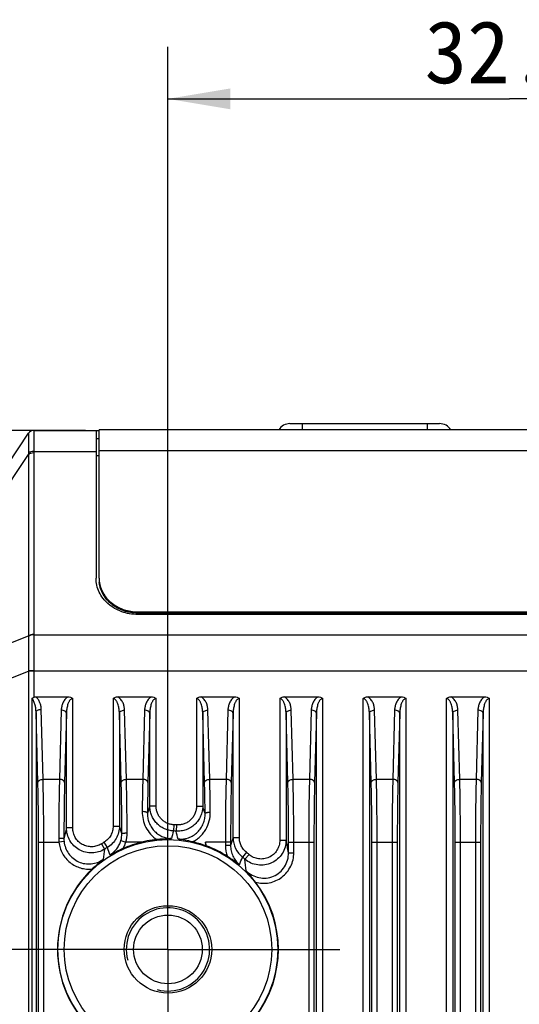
# Model space of a CAD drawing. Header units: millimetres. Extents: x 55 to 505, y 65 to 368.
# Tile 18 of 19: x 455 to 479, y 223 to 271. Entities that reach past the tile are written whole.
import ezdxf
from ezdxf.enums import TextEntityAlignment as Align

# ---------------------------------------------------------------- set-up
doc = ezdxf.new("R2010")
doc.units = ezdxf.units.MM
doc.header["$LTSCALE"] = 32.67
doc.linetypes.add('CENTER', pattern=[0.6, 0.375, -0.075, 0.075, -0.075])
doc.layers.get('0').update_dxf_attribs({"linetype": 'CONTINUOUS'})
for name, color, linetype in [('00_COMPONENTS', 7, 'CONTINUOUS'), ('03_ALL_AXES', 7, 'CONTINUOUS'), ('51__DRAFT_DIMS', 7, 'CONTINUOUS')]:
    doc.layers.add(name, color=color, linetype=linetype)
doc.styles.get("Standard").update_dxf_attribs({"font": 'simfang.ttf'})
doc.dimstyles.new('DIMSTYLE_2', dxfattribs={"dimtxt": 3, "dimasz": 3, "dimexe": 2.5, "dimexo": 0.5, "dimgap": 0.75, "dimtad": 1, "dimdsep": 46, "dimtxsty": 'STANDARD', "dimblk": '_FILLED', "dimblk1": '_FILLED', "dimblk2": '_FILLED', "dimcen": 0.09, "dimclrt": 3, "dimazin": 2, "dimtp": 0.3, "dimtm": 0.3, "dimtfac": 1, "dimtofl": 0, "dimtmove": 0, "dimatfit": 3, "dimldrblk": '_FILLED', "dimfxl": 1, "dimtolj": 1, "dimarcsym": 0})
doc.dimstyles.new('DIMSTYLE_3', dxfattribs={"dimtxt": 3, "dimasz": 3, "dimexe": 2.5, "dimexo": 0.5, "dimgap": 0.75, "dimtad": 1, "dimdec": 1, "dimdsep": 46, "dimtxsty": 'STANDARD', "dimblk": '_FILLED', "dimblk1": '_FILLED', "dimblk2": '_FILLED', "dimcen": 0.09, "dimclrt": 3, "dimazin": 2, "dimtp": 0.2, "dimtm": 0.2, "dimtfac": 1, "dimtdec": 1, "dimtofl": 0, "dimtmove": 0, "dimatfit": 3, "dimldrblk": '_FILLED', "dimfxl": 1, "dimtolj": 1, "dimarcsym": 0})

# ---------------------------------------------------------------- blocks, each defined once
blk = doc.blocks.new('_FILLED')
at = {"color": 0, "linetype": 'ByBlock'}
blk.add_solid([(0, 0), (-1, 0.167), (-1, -0.167)], dxfattribs=at)
blk = doc.blocks.new('*D7')
at = {"layer": '51__DRAFT_DIMS', "color": 4, "transparency": 16777216}
for p, q in [((461.934, 232.232), (461.934, 269.317)), ((494.734, 232.232), (494.734, 269.317)), ((461.934, 266.817), (478.334, 266.817)), ((494.734, 266.817), (478.334, 266.817))]:
    blk.add_line(p, q, dxfattribs=at)
at = {"layer": '51__DRAFT_DIMS', "color": 4, "transparency": 16777216, "xscale": 3, "yscale": 3, "zscale": 3, "rotation": 180}
blk.add_blockref('_FILLED', (461.934, 266.817), dxfattribs=at)
at = {"layer": '51__DRAFT_DIMS', "color": 4, "transparency": 16777216, "xscale": 3, "yscale": 3, "zscale": 3}
blk.add_blockref('_FILLED', (494.734, 266.817), dxfattribs=at)
at = {"layer": '51__DRAFT_DIMS', "color": 3, "transparency": 16777216}
blk.add_text('32.8', height=3, dxfattribs=at).set_placement((478.334, 267.567), align=Align.CENTER)
blk = doc.blocks.new('*D8')
at = {"layer": '51__DRAFT_DIMS', "color": 4, "transparency": 16777216}
for p, q in [((455.997, 225.96), (430.237, 225.96)), ((432.737, 225.96), (432.737, 206.96)), ((432.737, 187.96), (432.737, 206.96)), ((457.546, 187.96), (430.237, 187.96))]:
    blk.add_line(p, q, dxfattribs=at)
at = {"layer": '51__DRAFT_DIMS', "color": 4, "transparency": 16777216, "xscale": 3, "yscale": 3, "zscale": 3}
for p, rotation in [((432.737, 225.96), 90), ((432.737, 187.96), 270)]:
    blk.add_blockref('_FILLED', p, dxfattribs=dict(at, rotation=rotation))
at = {"layer": '51__DRAFT_DIMS', "color": 3, "transparency": 16777216}
blk.add_text('38', height=3, rotation=90, dxfattribs=at).set_placement((431.987, 206.96), align=Align.CENTER)
blk = doc.blocks.new('*D9')
at = {"layer": '51__DRAFT_DIMS', "color": 4, "transparency": 16777216}
for p, q in [((457.984, 250.89), (430.237, 250.89)), ((432.737, 250.89), (432.737, 238.425)), ((432.737, 225.96), (432.737, 238.425)), ((457.887, 225.96), (430.237, 225.96))]:
    blk.add_line(p, q, dxfattribs=at)
at = {"layer": '51__DRAFT_DIMS', "color": 4, "transparency": 16777216, "xscale": 3, "yscale": 3, "zscale": 3}
for p, rotation in [((432.737, 250.89), 90), ((432.737, 225.96), 270)]:
    blk.add_blockref('_FILLED', p, dxfattribs=dict(at, rotation=rotation))
at = {"layer": '51__DRAFT_DIMS', "color": 3, "transparency": 16777216}
blk.add_text('24.9', height=3, rotation=90, dxfattribs=at).set_placement((431.987, 238.425), align=Align.CENTER)

msp = doc.modelspace()

# ---------------------------------------------------------------- linework, layer by layer
at = {"layer": '00_COMPONENTS', "color": 7}
for p, q in [((467.793, 251.215), (474.975, 251.215)), ((451.334, 244.89), (455.245, 250.756)), ((455.495, 250.89), (458.634, 250.89)), ((458.484, 250.89), (458.484, 243.791)), ((458.634, 243.788), (458.634, 250.915)), ((498.034, 250.915), (458.634, 250.915)), ((458.634, 250.49), (458.484, 250.49)), ((458.634, 243.727), (458.634, 243.58)), ((460.484, 242.177), (496.184, 242.177)), ((460.484, 242.115), (496.184, 242.115)), ((496.184, 242.05), (460.484, 242.05)), ((455.592, 238.09), (457.133, 238.09)), ((459.534, 238.09), (461.133, 238.09)), ((463.534, 238.09), (465.133, 238.09)), ((467.534, 238.09), (469.133, 238.09)), ((471.534, 238.09), (473.133, 238.09)), ((475.534, 238.09), (477.133, 238.09)), ((463.734, 231.115), (463.734, 230.948))]:
    msp.add_line(p, q, dxfattribs=at)
at = {"layer": '00_COMPONENTS', "color": 4}
for p, q in [((468.384, 251.215), (468.384, 250.915)), ((474.384, 251.215), (474.384, 250.915)), ((451.334, 243.875), (455.245, 249.741)), ((455.245, 249.741), (455.245, 241.019)), ((455.494, 249.807), (455.494, 241.085)), ((455.495, 249.873), (458.484, 249.873)), ((498.034, 249.909), (458.634, 249.909)), ((458.634, 249.676), (458.484, 249.676)), ((460.484, 242.05), (460.484, 242.177)), ((451.334, 239.477), (455.245, 241.019)), ((455.494, 241.068), (501.173, 241.068)), ((451.334, 237.785), (455.245, 239.328)), ((455.494, 239.347), (455.245, 239.348)), ((455.245, 239.328), (455.245, 178.369)), ((455.494, 239.328), (455.245, 239.328)), ((455.494, 239.347), (501.173, 239.347)), ((455.494, 239.328), (455.494, 238.069)), ((455.399, 238.009), (455.399, 178.369)), ((457.363, 231.796), (457.363, 238.006)), ((459.304, 238.006), (459.304, 231.883)), ((461.363, 232.846), (461.363, 238.006)), ((463.304, 238.006), (463.304, 232.838)), ((465.363, 231.326), (465.363, 238.006)), ((467.304, 238.006), (467.304, 231.208)), ((469.363, 180.599), (469.363, 238.006)), ((471.304, 180.599), (471.304, 238.006)), ((473.363, 180.599), (473.363, 238.006)), ((475.304, 180.599), (475.304, 238.006)), ((477.363, 180.599), (477.363, 238.006)), ((455.942, 234.127), (455.853, 237.494)), ((456.813, 237.453), (456.726, 234.127)), ((459.942, 234.127), (459.854, 237.453)), ((460.813, 237.453), (460.726, 234.127)), ((463.942, 234.127), (463.854, 237.453)), ((464.813, 237.453), (464.726, 234.127)), ((467.942, 234.127), (467.854, 237.453)), ((468.813, 237.453), (468.726, 234.127)), ((471.942, 234.127), (471.854, 237.453)), ((472.813, 237.453), (472.726, 234.127)), ((475.942, 234.127), (475.854, 237.453)), ((476.813, 237.453), (476.726, 234.127)), ((455.692, 233.976), (455.603, 237.344)), ((455.603, 237.344), (455.603, 178.369)), ((457.063, 237.303), (456.976, 233.976)), ((457.063, 231.796), (457.063, 237.303)), ((459.692, 233.976), (459.604, 237.303)), ((459.604, 237.303), (459.604, 231.883)), ((461.063, 237.303), (460.976, 233.976)), ((461.063, 232.846), (461.063, 237.303)), ((463.692, 233.976), (463.604, 237.303)), ((463.604, 237.303), (463.604, 232.838)), ((465.063, 237.303), (464.976, 233.976)), ((465.063, 231.326), (465.063, 237.303)), ((467.692, 233.976), (467.604, 237.303)), ((467.604, 237.303), (467.604, 231.208)), ((469.063, 237.303), (468.976, 233.976)), ((469.063, 180.811), (469.063, 237.303)), ((471.692, 233.976), (471.604, 237.303)), ((471.604, 237.303), (471.604, 180.811)), ((473.063, 237.303), (472.976, 233.976)), ((473.063, 180.811), (473.063, 237.303)), ((475.692, 233.976), (475.604, 237.303)), ((475.604, 237.303), (475.604, 180.811)), ((477.063, 237.303), (476.976, 233.976)), ((477.063, 180.811), (477.063, 237.303)), ((456.726, 234.127), (455.942, 234.127)), ((460.726, 234.127), (459.942, 234.127)), ((464.726, 234.127), (463.942, 234.127)), ((468.726, 234.127), (467.942, 234.127)), ((472.726, 234.127), (471.942, 234.127)), ((476.726, 234.127), (475.942, 234.127)), ((461.063, 232.846), (460.949, 232.508)), ((461.363, 232.846), (461.063, 232.846)), ((463.304, 232.838), (463.604, 232.838)), ((457.363, 231.796), (457.063, 231.796)), ((459.304, 231.883), (459.604, 231.883)), ((459.725, 231.532), (459.604, 231.883)), ((462.218, 231.946), (462.204, 231.648)), ((462.346, 231.939), (462.325, 231.641)), ((465.363, 231.326), (465.063, 231.326)), ((455.725, 180.839), (455.725, 231.115)), ((455.725, 231.115), (456.701, 231.115)), ((455.975, 180.839), (455.975, 231.115)), ((456.949, 231.142), (456.701, 231.115)), ((458.738, 231.029), (458.897, 230.777)), ((458.865, 231.108), (459.018, 230.851)), ((459.676, 231.185), (459.915, 231.115)), ((460.691, 231.115), (459.915, 231.115)), ((464.942, 231.115), (463.734, 231.115)), ((464.692, 231.115), (464.692, 230.953)), ((464.942, 230.953), (464.692, 230.953)), ((464.942, 231.115), (464.942, 230.953)), ((467.304, 231.208), (467.604, 231.208)), ((467.725, 230.602), (467.725, 231.115)), ((467.725, 231.115), (468.942, 231.115)), ((467.975, 230.602), (467.975, 231.115)), ((468.692, 231.115), (468.692, 180.839)), ((468.942, 231.115), (468.942, 180.839)), ((471.725, 180.839), (471.725, 231.115)), ((471.725, 231.115), (472.942, 231.115)), ((471.975, 180.839), (471.975, 231.115)), ((472.692, 231.115), (472.692, 180.839)), ((472.942, 231.115), (472.942, 180.839)), ((475.725, 180.839), (475.725, 231.115)), ((475.725, 231.115), (476.942, 231.115)), ((475.975, 180.839), (475.975, 231.115)), ((476.692, 231.115), (476.692, 180.839)), ((476.942, 231.115), (476.942, 180.839)), ((465.698, 230.623), (465.511, 230.391)), ((465.826, 230.517), (465.632, 230.29)), ((467.725, 230.602), (467.975, 230.602))]:
    msp.add_line(p, q, dxfattribs=at)
for radius in [5.278, 4.98]:
    msp.add_circle((461.934, 225.96), radius, dxfattribs=at)
at = {"layer": '00_COMPONENTS', "color": 7}
for radius in [2.1, 1.65]:
    msp.add_circle((461.934, 225.96), radius, dxfattribs=at)
for centre, radius, start, end in [((467.793, 250.59), 0.625, 90, 148.6677), ((474.975, 250.59), 0.625, 31.3323, 90), ((455.494, 250.59), 0.3, 90, 146.3099), ((460.038, 243.788), 1.404, 180.0007, 182.3015), ((460.041, 243.727), 1.407, 180.0048, 185.9801), ((460.04, 243.789), 1.406, 182.3011, 182.5016), ((460.044, 243.789), 1.41, 182.5061, 188.4343), ((460.05, 243.79), 1.416, 188.4339, 189.1632), ((461.934, 225.96), 5.303, 103.5499, 113.9244), ((461.934, 225.958), 5.304, 100.8708, 103.5496), ((461.936, 225.955), 5.308, 95.671, 100.8828), ((461.919, 225.901), 5.363, 70.2232, 77.2103), ((466.973, 239.566), 9.207, 249.4023, 249.6791), ((461.934, 225.96), 5.303, 57.4042, 69.6777), ((461.934, 225.96), 5.303, 133.177, 226.823), ((461.934, 225.96), 5.303, 322.4173, 37.5827)]:
    msp.add_arc(centre, radius, start, end, dxfattribs=at)
at = {"layer": '00_COMPONENTS', "color": 4}
for centre, radius, start, end in [((455.495, 250.59), 0.3, 90.0026, 146.8443), ((457.956, 249.799), 2.712, 179.7518, 181.2319), ((458.091, 249.807), 2.596, 178.5339, 179.9977), ((459.426, 240.992), 4.181, 179.6323, 179.8726), ((459.397, 241.085), 3.902, 180, 180.2445), ((460.708, 239.358), 5.463, 180.1115, 180.3217), ((460.642, 239.328), 5.147, 179.7871, 180), ((322.324, 187.041), 148.518, 17.81728, 17.96057), ((502.348, 220.972), 46.56, 166.5571, 167.2137), ((461.934, 225.96), 5.993, 86.0596, 87.2819), ((458.521, 231.526), 1.204, 343.5942, 0.3054), ((458.371, 231.548), 1.603, 344.3226, 0.2192), ((519.415, 215.259), 59.513, 164.01472, 164.37971), ((461.934, 225.96), 5.695, 86.0596, 87.2819), ((421.206, 221.045), 42.462, 13.9244, 14.4496), ((585.618, 191.93), 126.829, 161.90306, 162.08009), ((466.265, 231.326), 1.202, 180.0173, 231.1108), ((458.321, 231.283), 1.629, 179.9278, 185.9206), ((458.168, 231.273), 1.226, 179.8474, 186.1393), ((461.934, 225.96), 5.993, 120.7963, 122.2276), ((461.934, 225.96), 5.695, 120.7963, 122.2276), ((567.243, 272.35), 115.908, 200.97929, 201.16437), ((458.52, 231.528), 1.455, 330.2716, 343.4885), ((412.347, 219.309), 52.725, 12.7353, 12.9387), ((466.154, 230.953), 1.462, 179.9905, 201.0908), ((429.307, 223.236), 39.118, 10.8542, 11.7592), ((486.209, 226.937), 27.581, 171.9963, 173.017), ((369.628, 268.081), 103.025, 338.32518, 338.5407), ((461.934, 225.96), 5.695, 49.5017, 51.0878), ((461.934, 225.96), 5.993, 49.5017, 51.0878), ((437.336, 227.132), 28.471, 5.2499, 6.3681), ((461.934, 225.96), 2, 255, 195)]:
    msp.add_arc(centre, radius, start, end, dxfattribs=at)
for points, knots in [([(455.244, 250.754), (455.244, 250.753), (455.244, 250.75), (455.244, 250.743), (455.243, 250.729), (455.242, 250.706), (455.241, 250.676), (455.24, 250.639), (455.239, 250.594), (455.238, 250.543), (455.238, 250.461), (455.239, 250.344), (455.241, 250.185), (455.244, 250.005), (455.244, 249.878), (455.244, 249.811)], [0, 0, 0, 0, 0.002872, 0.007804, 0.023808, 0.047874, 0.07984, 0.119528, 0.166749, 0.2213, 0.282963, 0.42666, 0.595731, 0.787757, 1, 1, 1, 1]), ([(455.495, 250.89), (455.496, 250.89), (455.497, 250.888), (455.497, 250.885), (455.498, 250.879), (455.498, 250.868), (455.499, 250.848), (455.499, 250.817), (455.498, 250.779), (455.498, 250.732), (455.498, 250.677), (455.498, 250.614), (455.498, 250.544), (455.498, 250.436), (455.499, 250.286), (455.498, 250.087), (455.497, 249.947), (455.495, 249.873)], [0, 0, 0, 0, 0.001527, 0.004847, 0.010235, 0.017734, 0.039078, 0.068823, 0.106844, 0.152976, 0.207017, 0.268731, 0.33785, 0.414072, 0.586466, 0.782913, 1, 1, 1, 1]), ([(455.495, 249.873), (455.447, 249.874), (455.377, 249.868), (455.294, 249.841), (455.259, 249.822), (455.244, 249.811)], [0, 0, 0, 0, 0.547514, 0.790209, 1, 1, 1, 1]), ([(455.494, 249.807), (455.447, 249.807), (455.377, 249.799), (455.294, 249.771), (455.259, 249.752), (455.245, 249.741)], [0, 0, 0, 0, 0.545485, 0.788705, 1, 1, 1, 1]), ([(455.245, 241.002), (455.244, 240.872), (455.243, 240.605), (455.242, 240.054), (455.244, 239.632), (455.245, 239.348)], [0, 0, 0, 0, 0.235767, 0.483593, 1, 1, 1, 1]), ([(455.494, 241.085), (455.447, 241.085), (455.377, 241.077), (455.294, 241.049), (455.259, 241.03), (455.245, 241.019)], [0, 0, 0, 0, 0.545485, 0.788705, 1, 1, 1, 1]), ([(455.494, 241.068), (455.447, 241.068), (455.377, 241.06), (455.294, 241.032), (455.259, 241.013), (455.245, 241.002)], [0, 0, 0, 0, 0.545351, 0.78862, 1, 1, 1, 1]), ([(455.494, 241.068), (455.495, 240.933), (455.495, 240.656), (455.495, 240.082), (455.495, 239.643), (455.494, 239.347)], [0, 0, 0, 0, 0.235196, 0.483009, 1, 1, 1, 1]), ([(455.603, 237.344), (455.602, 237.403), (455.595, 237.521), (455.569, 237.666), (455.537, 237.78), (455.504, 237.864), (455.461, 237.943), (455.422, 237.99), (455.399, 238.009)], [0, 0, 0, 0, 0.247961, 0.496364, 0.621028, 0.746198, 0.872259, 1, 1, 1, 1]), ([(455.853, 237.494), (455.851, 237.548), (455.84, 237.656), (455.793, 237.815), (455.714, 237.966), (455.637, 238.053), (455.592, 238.09)], [0, 0, 0, 0, 0.241486, 0.485976, 0.736994, 1, 1, 1, 1]), ([(457.133, 238.09), (457.077, 238.055), (456.981, 237.967), (456.885, 237.804), (456.829, 237.631), (456.815, 237.512), (456.813, 237.453)], [0, 0, 0, 0, 0.266303, 0.517415, 0.760496, 1, 1, 1, 1]), ([(457.363, 238.006), (457.354, 238.006), (457.336, 238.004), (457.302, 237.993), (457.264, 237.968), (457.228, 237.93), (457.198, 237.888), (457.173, 237.843), (457.145, 237.781), (457.117, 237.701), (457.093, 237.603), (457.077, 237.503), (457.067, 237.403), (457.064, 237.336), (457.063, 237.303)], [0, 0, 0, 0, 0.033208, 0.066194, 0.131021, 0.194814, 0.257902, 0.320532, 0.382855, 0.506874, 0.630444, 0.753753, 0.876913, 1, 1, 1, 1]), ([(459.604, 237.303), (459.604, 237.336), (459.601, 237.403), (459.591, 237.503), (459.574, 237.603), (459.55, 237.701), (459.522, 237.781), (459.494, 237.843), (459.469, 237.888), (459.439, 237.93), (459.403, 237.968), (459.358, 237.998), (459.322, 238.006), (459.304, 238.006)], [0, 0, 0, 0, 0.123132, 0.246338, 0.369693, 0.493309, 0.617376, 0.679724, 0.742379, 0.80549, 0.869302, 0.93414, 1, 1, 1, 1]), ([(459.854, 237.453), (459.852, 237.512), (459.838, 237.631), (459.783, 237.804), (459.686, 237.967), (459.59, 238.055), (459.534, 238.09)], [0, 0, 0, 0, 0.239497, 0.482574, 0.733689, 1, 1, 1, 1]), ([(461.133, 238.09), (461.077, 238.055), (460.981, 237.967), (460.885, 237.804), (460.829, 237.631), (460.815, 237.512), (460.813, 237.453)], [0, 0, 0, 0, 0.266316, 0.517441, 0.760515, 1, 1, 1, 1]), ([(461.363, 238.006), (461.354, 238.006), (461.336, 238.004), (461.302, 237.993), (461.264, 237.968), (461.228, 237.93), (461.198, 237.888), (461.173, 237.843), (461.145, 237.781), (461.117, 237.701), (461.093, 237.603), (461.077, 237.503), (461.067, 237.403), (461.064, 237.336), (461.063, 237.303)], [0, 0, 0, 0, 0.0332, 0.06618, 0.130998, 0.194793, 0.257886, 0.320523, 0.382853, 0.50688, 0.630453, 0.753761, 0.876918, 1, 1, 1, 1]), ([(463.604, 237.303), (463.604, 237.336), (463.601, 237.403), (463.591, 237.503), (463.574, 237.603), (463.55, 237.701), (463.522, 237.781), (463.494, 237.843), (463.469, 237.888), (463.439, 237.93), (463.403, 237.968), (463.365, 237.993), (463.331, 238.004), (463.313, 238.006), (463.304, 238.006)], [0, 0, 0, 0, 0.123089, 0.246251, 0.369564, 0.493138, 0.617167, 0.679496, 0.74213, 0.805221, 0.869009, 0.93382, 0.966798, 1, 1, 1, 1]), ([(463.854, 237.453), (463.852, 237.512), (463.838, 237.631), (463.783, 237.804), (463.686, 237.967), (463.59, 238.055), (463.534, 238.09)], [0, 0, 0, 0, 0.239495, 0.482574, 0.733696, 1, 1, 1, 1]), ([(465.133, 238.09), (465.077, 238.055), (464.981, 237.967), (464.885, 237.804), (464.829, 237.631), (464.815, 237.512), (464.813, 237.453)], [0, 0, 0, 0, 0.266303, 0.517415, 0.760496, 1, 1, 1, 1]), ([(465.363, 238.006), (465.354, 238.006), (465.336, 238.004), (465.302, 237.993), (465.264, 237.968), (465.228, 237.93), (465.198, 237.888), (465.173, 237.843), (465.145, 237.781), (465.117, 237.701), (465.093, 237.603), (465.077, 237.503), (465.067, 237.403), (465.064, 237.336), (465.063, 237.303)], [0, 0, 0, 0, 0.033208, 0.066194, 0.131021, 0.194814, 0.257902, 0.320532, 0.382855, 0.506874, 0.630444, 0.753753, 0.876913, 1, 1, 1, 1]), ([(467.604, 237.303), (467.604, 237.336), (467.601, 237.403), (467.591, 237.503), (467.574, 237.603), (467.55, 237.701), (467.522, 237.781), (467.494, 237.843), (467.469, 237.888), (467.439, 237.93), (467.403, 237.968), (467.358, 237.998), (467.322, 238.006), (467.304, 238.006)], [0, 0, 0, 0, 0.123132, 0.246338, 0.369693, 0.493309, 0.617376, 0.679724, 0.742379, 0.80549, 0.869302, 0.93414, 1, 1, 1, 1]), ([(467.854, 237.453), (467.852, 237.512), (467.838, 237.631), (467.783, 237.804), (467.686, 237.967), (467.59, 238.055), (467.534, 238.09)], [0, 0, 0, 0, 0.239497, 0.482574, 0.733689, 1, 1, 1, 1]), ([(469.133, 238.09), (469.077, 238.055), (468.981, 237.967), (468.885, 237.804), (468.829, 237.631), (468.815, 237.512), (468.813, 237.453)], [0, 0, 0, 0, 0.266303, 0.517415, 0.760496, 1, 1, 1, 1]), ([(469.363, 238.006), (469.354, 238.006), (469.336, 238.004), (469.302, 237.993), (469.264, 237.968), (469.228, 237.93), (469.198, 237.888), (469.173, 237.843), (469.145, 237.781), (469.117, 237.701), (469.093, 237.603), (469.077, 237.503), (469.067, 237.403), (469.064, 237.336), (469.063, 237.303)], [0, 0, 0, 0, 0.033208, 0.066194, 0.131021, 0.194814, 0.257902, 0.320532, 0.382855, 0.506874, 0.630444, 0.753753, 0.876913, 1, 1, 1, 1]), ([(471.604, 237.303), (471.604, 237.336), (471.601, 237.403), (471.591, 237.503), (471.574, 237.603), (471.55, 237.701), (471.522, 237.781), (471.494, 237.843), (471.469, 237.888), (471.439, 237.93), (471.403, 237.968), (471.358, 237.998), (471.322, 238.006), (471.304, 238.006)], [0, 0, 0, 0, 0.123132, 0.246338, 0.369693, 0.493309, 0.617376, 0.679724, 0.742379, 0.80549, 0.869302, 0.93414, 1, 1, 1, 1]), ([(471.854, 237.453), (471.852, 237.512), (471.838, 237.631), (471.783, 237.804), (471.686, 237.967), (471.59, 238.055), (471.534, 238.09)], [0, 0, 0, 0, 0.239497, 0.482574, 0.733689, 1, 1, 1, 1]), ([(473.133, 238.09), (473.077, 238.055), (472.981, 237.967), (472.885, 237.804), (472.829, 237.631), (472.815, 237.512), (472.813, 237.453)], [0, 0, 0, 0, 0.266303, 0.517415, 0.760496, 1, 1, 1, 1]), ([(473.363, 238.006), (473.354, 238.006), (473.336, 238.004), (473.302, 237.993), (473.264, 237.968), (473.228, 237.93), (473.198, 237.888), (473.173, 237.843), (473.145, 237.781), (473.117, 237.701), (473.093, 237.603), (473.077, 237.503), (473.067, 237.403), (473.064, 237.336), (473.063, 237.303)], [0, 0, 0, 0, 0.033208, 0.066194, 0.131021, 0.194814, 0.257902, 0.320532, 0.382855, 0.506874, 0.630444, 0.753753, 0.876913, 1, 1, 1, 1]), ([(475.604, 237.303), (475.604, 237.336), (475.601, 237.403), (475.591, 237.503), (475.574, 237.603), (475.55, 237.701), (475.522, 237.781), (475.494, 237.843), (475.469, 237.888), (475.439, 237.93), (475.403, 237.968), (475.358, 237.998), (475.322, 238.006), (475.304, 238.006)], [0, 0, 0, 0, 0.123132, 0.246338, 0.369693, 0.493309, 0.617376, 0.679724, 0.742379, 0.80549, 0.869302, 0.93414, 1, 1, 1, 1]), ([(475.854, 237.453), (475.852, 237.512), (475.838, 237.631), (475.783, 237.804), (475.686, 237.967), (475.59, 238.055), (475.534, 238.09)], [0, 0, 0, 0, 0.239497, 0.482574, 0.733689, 1, 1, 1, 1]), ([(477.133, 238.09), (477.077, 238.055), (476.981, 237.967), (476.885, 237.804), (476.829, 237.631), (476.815, 237.512), (476.813, 237.453)], [0, 0, 0, 0, 0.266303, 0.517415, 0.760496, 1, 1, 1, 1]), ([(477.363, 238.006), (477.354, 238.006), (477.336, 238.004), (477.302, 237.993), (477.264, 237.968), (477.228, 237.93), (477.198, 237.888), (477.173, 237.843), (477.145, 237.781), (477.117, 237.701), (477.093, 237.603), (477.077, 237.503), (477.067, 237.403), (477.064, 237.336), (477.063, 237.303)], [0, 0, 0, 0, 0.033208, 0.066194, 0.131021, 0.194814, 0.257902, 0.320532, 0.382855, 0.506874, 0.630444, 0.753753, 0.876913, 1, 1, 1, 1]), ([(455.603, 237.344), (455.603, 237.354), (455.608, 237.374), (455.624, 237.402), (455.648, 237.428), (455.691, 237.459), (455.761, 237.486), (455.821, 237.494), (455.853, 237.494)], [0, 0, 0, 0, 0.093319, 0.193317, 0.30353, 0.425318, 0.699725, 1, 1, 1, 1]), ([(457.063, 237.303), (457.063, 237.312), (457.058, 237.333), (457.043, 237.361), (457.019, 237.387), (456.975, 237.418), (456.906, 237.445), (456.845, 237.453), (456.813, 237.453)], [0, 0, 0, 0, 0.093319, 0.193317, 0.30353, 0.425318, 0.699725, 1, 1, 1, 1]), ([(459.604, 237.303), (459.605, 237.312), (459.609, 237.333), (459.625, 237.361), (459.649, 237.387), (459.692, 237.418), (459.762, 237.445), (459.822, 237.453), (459.854, 237.453)], [0, 0, 0, 0, 0.093319, 0.193317, 0.30353, 0.425318, 0.699725, 1, 1, 1, 1]), ([(461.063, 237.303), (461.063, 237.312), (461.058, 237.333), (461.043, 237.361), (461.019, 237.387), (460.975, 237.418), (460.906, 237.445), (460.845, 237.453), (460.813, 237.453)], [0, 0, 0, 0, 0.093319, 0.193317, 0.30353, 0.425318, 0.699725, 1, 1, 1, 1]), ([(463.604, 237.303), (463.605, 237.312), (463.609, 237.333), (463.625, 237.361), (463.649, 237.387), (463.692, 237.418), (463.762, 237.445), (463.822, 237.453), (463.854, 237.453)], [0, 0, 0, 0, 0.093319, 0.193317, 0.30353, 0.425318, 0.699725, 1, 1, 1, 1]), ([(465.063, 237.303), (465.063, 237.312), (465.058, 237.333), (465.043, 237.361), (465.019, 237.387), (464.975, 237.418), (464.906, 237.445), (464.845, 237.453), (464.813, 237.453)], [0, 0, 0, 0, 0.093319, 0.193317, 0.30353, 0.425318, 0.699725, 1, 1, 1, 1]), ([(467.604, 237.303), (467.605, 237.312), (467.609, 237.333), (467.625, 237.361), (467.649, 237.387), (467.692, 237.418), (467.762, 237.445), (467.822, 237.453), (467.854, 237.453)], [0, 0, 0, 0, 0.093319, 0.193317, 0.30353, 0.425318, 0.699725, 1, 1, 1, 1]), ([(469.063, 237.303), (469.063, 237.312), (469.058, 237.333), (469.043, 237.361), (469.019, 237.387), (468.975, 237.418), (468.906, 237.445), (468.845, 237.453), (468.813, 237.453)], [0, 0, 0, 0, 0.093319, 0.193317, 0.30353, 0.425318, 0.699725, 1, 1, 1, 1]), ([(471.604, 237.303), (471.605, 237.312), (471.609, 237.333), (471.625, 237.361), (471.649, 237.387), (471.692, 237.418), (471.762, 237.445), (471.822, 237.453), (471.854, 237.453)], [0, 0, 0, 0, 0.093319, 0.193317, 0.30353, 0.425318, 0.699725, 1, 1, 1, 1]), ([(473.063, 237.303), (473.063, 237.312), (473.058, 237.333), (473.043, 237.361), (473.019, 237.387), (472.975, 237.418), (472.906, 237.445), (472.845, 237.453), (472.813, 237.453)], [0, 0, 0, 0, 0.093319, 0.193317, 0.30353, 0.425318, 0.699725, 1, 1, 1, 1]), ([(475.604, 237.303), (475.605, 237.312), (475.609, 237.333), (475.625, 237.361), (475.649, 237.387), (475.692, 237.418), (475.762, 237.445), (475.822, 237.453), (475.854, 237.453)], [0, 0, 0, 0, 0.093319, 0.193317, 0.30353, 0.425318, 0.699725, 1, 1, 1, 1]), ([(477.063, 237.303), (477.063, 237.312), (477.058, 237.333), (477.043, 237.361), (477.019, 237.387), (476.975, 237.418), (476.906, 237.445), (476.845, 237.453), (476.813, 237.453)], [0, 0, 0, 0, 0.093319, 0.193317, 0.30353, 0.425318, 0.699725, 1, 1, 1, 1]), ([(455.692, 233.976), (455.692, 233.986), (455.697, 234.006), (455.712, 234.034), (455.736, 234.06), (455.78, 234.091), (455.849, 234.118), (455.91, 234.126), (455.942, 234.127)], [0, 0, 0, 0, 0.093319, 0.193317, 0.30353, 0.425318, 0.699725, 1, 1, 1, 1]), ([(455.975, 231.115), (455.975, 231.644), (455.97, 232.648), (455.953, 233.652), (455.942, 234.127)], [0, 0, 0, 0, 0.527302, 1, 1, 1, 1]), ([(456.726, 234.127), (456.715, 233.679), (456.699, 232.732), (456.693, 231.784), (456.692, 231.285)], [0, 0, 0, 0, 0.472688, 1, 1, 1, 1]), ([(456.976, 233.976), (456.975, 233.986), (456.971, 234.006), (456.955, 234.034), (456.931, 234.06), (456.887, 234.091), (456.818, 234.118), (456.757, 234.126), (456.726, 234.127)], [0, 0, 0, 0, 0.093319, 0.193317, 0.30353, 0.425318, 0.699725, 1, 1, 1, 1]), ([(459.692, 233.976), (459.692, 233.986), (459.697, 234.006), (459.712, 234.034), (459.736, 234.06), (459.78, 234.091), (459.849, 234.118), (459.91, 234.126), (459.942, 234.127)], [0, 0, 0, 0, 0.093319, 0.193317, 0.30353, 0.425318, 0.699725, 1, 1, 1, 1]), ([(459.974, 231.554), (459.973, 232.006), (459.967, 232.864), (459.952, 233.721), (459.942, 234.127)], [0, 0, 0, 0, 0.527023, 1, 1, 1, 1]), ([(460.726, 234.127), (460.723, 234.007), (460.711, 233.492), (460.704, 232.977), (460.7, 232.581)], [0, 0, 0, 0, 0.232331, 1, 1, 1, 1]), ([(460.976, 233.976), (460.975, 233.986), (460.971, 234.006), (460.955, 234.034), (460.931, 234.06), (460.887, 234.091), (460.818, 234.118), (460.757, 234.126), (460.726, 234.127)], [0, 0, 0, 0, 0.093319, 0.193317, 0.30353, 0.425318, 0.699725, 1, 1, 1, 1]), ([(463.692, 233.976), (463.692, 233.986), (463.697, 234.006), (463.712, 234.034), (463.736, 234.06), (463.78, 234.091), (463.849, 234.118), (463.91, 234.126), (463.942, 234.127)], [0, 0, 0, 0, 0.093319, 0.193317, 0.30353, 0.425318, 0.699725, 1, 1, 1, 1]), ([(463.968, 232.557), (463.967, 232.696), (463.961, 233.219), (463.951, 233.743), (463.942, 234.127)], [0, 0, 0, 0, 0.265881, 1, 1, 1, 1]), ([(464.726, 234.127), (464.714, 233.652), (464.697, 232.648), (464.692, 231.644), (464.692, 231.115)], [0, 0, 0, 0, 0.472696, 1, 1, 1, 1]), ([(464.976, 233.976), (464.975, 233.986), (464.971, 234.006), (464.955, 234.034), (464.931, 234.06), (464.887, 234.091), (464.818, 234.118), (464.757, 234.126), (464.726, 234.127)], [0, 0, 0, 0, 0.093319, 0.193317, 0.30353, 0.425318, 0.699725, 1, 1, 1, 1]), ([(467.692, 233.976), (467.692, 233.986), (467.697, 234.006), (467.712, 234.034), (467.736, 234.06), (467.78, 234.091), (467.849, 234.118), (467.91, 234.126), (467.942, 234.127)], [0, 0, 0, 0, 0.093319, 0.193317, 0.30353, 0.425318, 0.699725, 1, 1, 1, 1]), ([(467.975, 231.115), (467.975, 231.644), (467.97, 232.648), (467.953, 233.652), (467.942, 234.127)], [0, 0, 0, 0, 0.527302, 1, 1, 1, 1]), ([(468.726, 234.127), (468.714, 233.652), (468.697, 232.648), (468.692, 231.644), (468.692, 231.115)], [0, 0, 0, 0, 0.472695, 1, 1, 1, 1]), ([(468.976, 233.976), (468.975, 233.986), (468.971, 234.006), (468.955, 234.034), (468.931, 234.06), (468.887, 234.091), (468.818, 234.118), (468.757, 234.126), (468.726, 234.127)], [0, 0, 0, 0, 0.093319, 0.193317, 0.30353, 0.425318, 0.699725, 1, 1, 1, 1]), ([(471.692, 233.976), (471.692, 233.986), (471.697, 234.006), (471.712, 234.034), (471.736, 234.06), (471.78, 234.091), (471.849, 234.118), (471.91, 234.126), (471.942, 234.127)], [0, 0, 0, 0, 0.093319, 0.193317, 0.30353, 0.425318, 0.699725, 1, 1, 1, 1]), ([(471.975, 231.115), (471.975, 231.644), (471.97, 232.648), (471.953, 233.652), (471.942, 234.127)], [0, 0, 0, 0, 0.527302, 1, 1, 1, 1]), ([(472.726, 234.127), (472.714, 233.652), (472.697, 232.648), (472.692, 231.644), (472.692, 231.115)], [0, 0, 0, 0, 0.472695, 1, 1, 1, 1]), ([(472.976, 233.976), (472.975, 233.986), (472.971, 234.006), (472.955, 234.034), (472.931, 234.06), (472.887, 234.091), (472.818, 234.118), (472.757, 234.126), (472.726, 234.127)], [0, 0, 0, 0, 0.093319, 0.193317, 0.30353, 0.425318, 0.699725, 1, 1, 1, 1]), ([(475.692, 233.976), (475.692, 233.986), (475.697, 234.006), (475.712, 234.034), (475.736, 234.06), (475.78, 234.091), (475.849, 234.118), (475.91, 234.126), (475.942, 234.127)], [0, 0, 0, 0, 0.093319, 0.193317, 0.30353, 0.425318, 0.699725, 1, 1, 1, 1]), ([(475.975, 231.115), (475.975, 231.644), (475.97, 232.648), (475.953, 233.652), (475.942, 234.127)], [0, 0, 0, 0, 0.527302, 1, 1, 1, 1]), ([(476.726, 234.127), (476.714, 233.652), (476.697, 232.648), (476.692, 231.644), (476.692, 231.115)], [0, 0, 0, 0, 0.472695, 1, 1, 1, 1]), ([(476.976, 233.976), (476.975, 233.986), (476.971, 234.006), (476.955, 234.034), (476.931, 234.06), (476.887, 234.091), (476.818, 234.118), (476.757, 234.126), (476.726, 234.127)], [0, 0, 0, 0, 0.093319, 0.193317, 0.30353, 0.425318, 0.699725, 1, 1, 1, 1]), ([(455.725, 231.115), (455.725, 231.618), (455.72, 232.571), (455.704, 233.525), (455.692, 233.976)], [0, 0, 0, 0, 0.527301, 1, 1, 1, 1]), ([(456.976, 233.976), (456.964, 233.551), (456.948, 232.651), (456.943, 231.751), (456.942, 231.276)], [0, 0, 0, 0, 0.472689, 1, 1, 1, 1]), ([(459.725, 231.532), (459.723, 231.961), (459.717, 232.776), (459.702, 233.591), (459.692, 233.976)], [0, 0, 0, 0, 0.527021, 1, 1, 1, 1]), ([(460.976, 233.976), (460.973, 233.862), (460.961, 233.373), (460.953, 232.884), (460.949, 232.508)], [0, 0, 0, 0, 0.232333, 1, 1, 1, 1]), ([(463.718, 232.485), (463.717, 232.617), (463.711, 233.114), (463.701, 233.611), (463.692, 233.976)], [0, 0, 0, 0, 0.26588, 1, 1, 1, 1]), ([(464.976, 233.976), (464.964, 233.525), (464.947, 232.571), (464.942, 231.618), (464.942, 231.115)], [0, 0, 0, 0, 0.472697, 1, 1, 1, 1]), ([(467.725, 231.115), (467.725, 231.618), (467.72, 232.571), (467.704, 233.525), (467.692, 233.976)], [0, 0, 0, 0, 0.527301, 1, 1, 1, 1]), ([(468.976, 233.976), (468.964, 233.525), (468.947, 232.571), (468.942, 231.618), (468.942, 231.115)], [0, 0, 0, 0, 0.472695, 1, 1, 1, 1]), ([(471.725, 231.115), (471.725, 231.618), (471.72, 232.571), (471.704, 233.525), (471.692, 233.976)], [0, 0, 0, 0, 0.527301, 1, 1, 1, 1]), ([(472.976, 233.976), (472.964, 233.525), (472.947, 232.571), (472.942, 231.618), (472.942, 231.115)], [0, 0, 0, 0, 0.472695, 1, 1, 1, 1]), ([(475.725, 231.115), (475.725, 231.618), (475.72, 232.571), (475.704, 233.525), (475.692, 233.976)], [0, 0, 0, 0, 0.527301, 1, 1, 1, 1]), ([(476.976, 233.976), (476.964, 233.525), (476.947, 232.571), (476.942, 231.618), (476.942, 231.115)], [0, 0, 0, 0, 0.472695, 1, 1, 1, 1]), ([(462.204, 231.648), (462.128, 231.652), (461.976, 231.673), (461.76, 231.749), (461.561, 231.864), (461.388, 232.014), (461.247, 232.194), (461.142, 232.398), (461.078, 232.618), (461.063, 232.771), (461.063, 232.846)], [0, 0, 0, 0, 0.125012, 0.250025, 0.375037, 0.500044, 0.625044, 0.750037, 0.875021, 1, 1, 1, 1]), ([(462.218, 231.946), (462.161, 231.949), (462.047, 231.965), (461.885, 232.022), (461.736, 232.108), (461.606, 232.221), (461.5, 232.357), (461.422, 232.51), (461.374, 232.675), (461.363, 232.789), (461.363, 232.846)], [0, 0, 0, 0, 0.124998, 0.249996, 0.374995, 0.499993, 0.624993, 0.749994, 0.874996, 1, 1, 1, 1]), ([(463.604, 232.838), (463.604, 232.757), (463.587, 232.593), (463.513, 232.357), (463.392, 232.142), (463.23, 231.956), (463.034, 231.806), (462.811, 231.7), (462.571, 231.641), (462.407, 231.635), (462.325, 231.641)], [0, 0, 0, 0, 0.124976, 0.249959, 0.374952, 0.499953, 0.624961, 0.749973, 0.874986, 1, 1, 1, 1]), ([(463.304, 232.838), (463.304, 232.777), (463.292, 232.654), (463.236, 232.477), (463.146, 232.315), (463.025, 232.175), (462.878, 232.063), (462.71, 231.983), (462.53, 231.938), (462.407, 231.934), (462.346, 231.939)], [0, 0, 0, 0, 0.125004, 0.250006, 0.375007, 0.500006, 0.625004, 0.750001, 0.874998, 1, 1, 1, 1]), ([(460.7, 232.581), (460.698, 232.452), (460.726, 232.189), (460.86, 231.813), (461.089, 231.48), (461.297, 231.307), (461.411, 231.237)], [0, 0, 0, 0, 0.245108, 0.494771, 0.746965, 1, 1, 1, 1]), ([(460.949, 232.508), (460.948, 232.52), (460.93, 232.536), (460.903, 232.549), (460.872, 232.56), (460.834, 232.569), (460.777, 232.578), (460.731, 232.581), (460.7, 232.581)], [0, 0, 0, 0, 0.128923, 0.227668, 0.349856, 0.492782, 0.652292, 1, 1, 1, 1]), ([(460.949, 232.508), (460.948, 232.434), (460.959, 232.283), (461.017, 232.061), (461.117, 231.85), (461.257, 231.661), (461.434, 231.503), (461.639, 231.383), (461.864, 231.306), (462.022, 231.286), (462.1, 231.283)], [0, 0, 0, 0, 0.119774, 0.242311, 0.366984, 0.492974, 0.619572, 0.74636, 0.87318, 1, 1, 1, 1]), ([(462.42, 231.263), (462.505, 231.256), (462.676, 231.258), (462.926, 231.316), (463.157, 231.426), (463.36, 231.583), (463.523, 231.779), (463.639, 232.003), (463.706, 232.241), (463.719, 232.404), (463.718, 232.485)], [0, 0, 0, 0, 0.126616, 0.253232, 0.37984, 0.506348, 0.632404, 0.757293, 0.880082, 1, 1, 1, 1]), ([(463.106, 231.131), (463.174, 231.162), (463.304, 231.235), (463.479, 231.373), (463.631, 231.536), (463.798, 231.78), (463.936, 232.122), (463.969, 232.413), (463.968, 232.557)], [0, 0, 0, 0, 0.126535, 0.253039, 0.379422, 0.505508, 0.755071, 1, 1, 1, 1]), ([(463.718, 232.485), (463.72, 232.496), (463.737, 232.512), (463.765, 232.525), (463.796, 232.536), (463.833, 232.545), (463.891, 232.554), (463.937, 232.557), (463.968, 232.557)], [0, 0, 0, 0, 0.127858, 0.226459, 0.348685, 0.491787, 0.651572, 1, 1, 1, 1]), ([(458.897, 230.777), (458.807, 230.721), (458.611, 230.631), (458.293, 230.58), (457.972, 230.614), (457.673, 230.732), (457.414, 230.925), (457.216, 231.179), (457.092, 231.476), (457.063, 231.69), (457.063, 231.796)], [0, 0, 0, 0, 0.124996, 0.250009, 0.375032, 0.500054, 0.625066, 0.750061, 0.875038, 1, 1, 1, 1]), ([(458.738, 231.029), (458.67, 230.987), (458.523, 230.919), (458.284, 230.88), (458.044, 230.906), (457.818, 230.995), (457.625, 231.141), (457.477, 231.332), (457.384, 231.556), (457.363, 231.716), (457.363, 231.796)], [0, 0, 0, 0, 0.125001, 0.249997, 0.374989, 0.499982, 0.624978, 0.749979, 0.874987, 1, 1, 1, 1]), ([(459.304, 231.883), (459.304, 231.805), (459.284, 231.65), (459.196, 231.432), (459.055, 231.244), (458.932, 231.147), (458.865, 231.108)], [0, 0, 0, 0, 0.250007, 0.500009, 0.750006, 1, 1, 1, 1]), ([(459.604, 231.883), (459.604, 231.78), (459.577, 231.573), (459.459, 231.283), (459.271, 231.033), (459.107, 230.904), (459.018, 230.851)], [0, 0, 0, 0, 0.249973, 0.499963, 0.749972, 1, 1, 1, 1]), ([(459.725, 231.532), (459.725, 231.533), (459.727, 231.535), (459.731, 231.536), (459.738, 231.538), (459.751, 231.541), (459.772, 231.544), (459.803, 231.548), (459.84, 231.55), (459.882, 231.552), (459.927, 231.553), (459.959, 231.554), (459.974, 231.554)], [0, 0, 0, 0, 0.011463, 0.03028, 0.057314, 0.092645, 0.18729, 0.311279, 0.460258, 0.62887, 0.810989, 1, 1, 1, 1]), ([(465.698, 230.623), (465.646, 230.665), (465.551, 230.761), (465.444, 230.933), (465.378, 231.125), (465.363, 231.259), (465.363, 231.326)], [0, 0, 0, 0, 0.249993, 0.499988, 0.749988, 1, 1, 1, 1]), ([(456.942, 231.276), (456.942, 231.277), (456.939, 231.277), (456.935, 231.278), (456.929, 231.279), (456.92, 231.279), (456.909, 231.28), (456.891, 231.281), (456.864, 231.282), (456.827, 231.283), (456.785, 231.284), (456.739, 231.284), (456.708, 231.285), (456.692, 231.285)], [0, 0, 0, 0, 0.008579, 0.025938, 0.052147, 0.087024, 0.13027, 0.181496, 0.305963, 0.455885, 0.625771, 0.809383, 1, 1, 1, 1]), ([(456.701, 231.115), (456.711, 231.02), (456.751, 230.832), (456.862, 230.567), (457.024, 230.329), (457.229, 230.127), (457.469, 229.97), (457.736, 229.863), (458.019, 229.811), (458.211, 229.815), (458.305, 229.826)], [0, 0, 0, 0, 0.125008, 0.250013, 0.375015, 0.500014, 0.625012, 0.750008, 0.875004, 1, 1, 1, 1]), ([(456.949, 231.142), (456.96, 231.038), (457.009, 230.834), (457.157, 230.556), (457.372, 230.324), (457.639, 230.157), (457.941, 230.065), (458.256, 230.056), (458.563, 230.129), (458.748, 230.229), (458.833, 230.29)], [0, 0, 0, 0, 0.124987, 0.249979, 0.374979, 0.499985, 0.624993, 0.750001, 0.875005, 1, 1, 1, 1]), ([(459.153, 230.502), (459.215, 230.54), (459.333, 230.629), (459.483, 230.791), (459.6, 230.978), (459.655, 231.115), (459.676, 231.185)], [0, 0, 0, 0, 0.250005, 0.500005, 0.75, 1, 1, 1, 1]), ([(464.942, 230.953), (464.942, 230.866), (464.961, 230.691), (465.045, 230.441), (465.18, 230.214), (465.302, 230.087), (465.368, 230.03)], [0, 0, 0, 0, 0.249988, 0.499984, 0.749989, 1, 1, 1, 1]), ([(467.604, 231.208), (467.604, 231.095), (467.572, 230.867), (467.43, 230.553), (467.207, 230.291), (466.919, 230.102), (466.589, 230.002), (466.244, 230), (465.913, 230.094), (465.718, 230.217), (465.632, 230.29)], [0, 0, 0, 0, 0.124952, 0.249924, 0.374921, 0.49994, 0.62497, 0.749998, 0.87501, 1, 1, 1, 1]), ([(467.304, 231.208), (467.304, 231.123), (467.28, 230.952), (467.175, 230.715), (467.008, 230.517), (466.792, 230.374), (466.544, 230.299), (466.285, 230.297), (466.037, 230.369), (465.891, 230.462), (465.826, 230.517)], [0, 0, 0, 0, 0.125018, 0.250029, 0.375029, 0.500021, 0.625009, 0.749998, 0.874993, 1, 1, 1, 1]), ([(465.688, 229.737), (465.771, 229.654), (465.963, 229.511), (466.3, 229.389), (466.658, 229.372), (467.005, 229.462), (467.309, 229.651), (467.545, 229.922), (467.692, 230.248), (467.725, 230.484), (467.725, 230.602)], [0, 0, 0, 0, 0.124995, 0.249997, 0.375004, 0.500012, 0.625018, 0.750018, 0.875011, 1, 1, 1, 1]), ([(466.136, 229.194), (466.243, 229.163), (466.466, 229.126), (466.803, 229.15), (467.125, 229.251), (467.415, 229.426), (467.657, 229.662), (467.838, 229.948), (467.95, 230.266), (467.975, 230.49), (467.975, 230.602)], [0, 0, 0, 0, 0.124993, 0.249984, 0.374975, 0.499969, 0.624968, 0.749973, 0.874984, 1, 1, 1, 1])]:
    msp.add_open_spline(points, degree=3, knots=knots, dxfattribs=at)
msp.add_open_spline([(455.245, 250.756), (455.244, 250.755), (455.244, 250.754), (455.244, 250.754)], degree=3, dxfattribs=at)
at = {"layer": '00_COMPONENTS', "color": 7}
for points, knots in [([(460.484, 242.05), (460.353, 242.05), (460.157, 242.066), (459.903, 242.122), (459.658, 242.198), (459.369, 242.332), (459.064, 242.548), (458.813, 242.813), (458.626, 243.117), (458.51, 243.447), (458.484, 243.677), (458.484, 243.791)], [0, 0, 0, 0, 0.133308, 0.199641, 0.26553, 0.395357, 0.522158, 0.6456, 0.765856, 0.883615, 1, 1, 1, 1]), ([(460.484, 242.115), (460.37, 242.115), (460.143, 242.134), (459.813, 242.215), (459.507, 242.348), (459.232, 242.527), (459.001, 242.748), (458.819, 243.003), (458.694, 243.283), (458.652, 243.481), (458.641, 243.581)], [0, 0, 0, 0, 0.132737, 0.264403, 0.394051, 0.520967, 0.644775, 0.765506, 0.883628, 1, 1, 1, 1]), ([(458.652, 243.564), (458.667, 243.469), (458.718, 243.279), (458.851, 243.012), (459.036, 242.771), (459.266, 242.563), (459.536, 242.394), (459.835, 242.27), (460.154, 242.194), (460.374, 242.177), (460.484, 242.177)], [0, 0, 0, 0, 0.116418, 0.234746, 0.355715, 0.479687, 0.606632, 0.736158, 0.867578, 1, 1, 1, 1]), ([(455.399, 238.009), (455.406, 238.015), (455.437, 238.037), (455.469, 238.056), (455.494, 238.069)], [0, 0, 0, 0, 0.24631, 1, 1, 1, 1]), ([(455.494, 238.069), (455.502, 238.073), (455.533, 238.085), (455.567, 238.09), (455.592, 238.09)], [0, 0, 0, 0, 0.250649, 1, 1, 1, 1]), ([(457.133, 238.09), (457.175, 238.09), (457.238, 238.08), (457.314, 238.045), (457.348, 238.02), (457.363, 238.006)], [0, 0, 0, 0, 0.499246, 0.749661, 1, 1, 1, 1]), ([(459.304, 238.006), (459.32, 238.02), (459.354, 238.045), (459.43, 238.08), (459.493, 238.09), (459.534, 238.09)], [0, 0, 0, 0, 0.250356, 0.50077, 1, 1, 1, 1]), ([(461.133, 238.09), (461.175, 238.09), (461.238, 238.08), (461.314, 238.045), (461.348, 238.02), (461.363, 238.006)], [0, 0, 0, 0, 0.49922, 0.749637, 1, 1, 1, 1]), ([(463.304, 238.006), (463.32, 238.02), (463.354, 238.045), (463.43, 238.08), (463.493, 238.09), (463.534, 238.09)], [0, 0, 0, 0, 0.250354, 0.500768, 1, 1, 1, 1]), ([(465.133, 238.09), (465.175, 238.09), (465.238, 238.08), (465.314, 238.045), (465.348, 238.02), (465.363, 238.006)], [0, 0, 0, 0, 0.499248, 0.749663, 1, 1, 1, 1]), ([(467.304, 238.006), (467.32, 238.02), (467.354, 238.045), (467.43, 238.08), (467.493, 238.09), (467.534, 238.09)], [0, 0, 0, 0, 0.250342, 0.500757, 1, 1, 1, 1]), ([(469.133, 238.09), (469.175, 238.09), (469.238, 238.08), (469.314, 238.045), (469.348, 238.02), (469.363, 238.006)], [0, 0, 0, 0, 0.499247, 0.749662, 1, 1, 1, 1]), ([(471.304, 238.006), (471.32, 238.02), (471.354, 238.045), (471.43, 238.08), (471.493, 238.09), (471.534, 238.09)], [0, 0, 0, 0, 0.25034, 0.500755, 1, 1, 1, 1]), ([(473.133, 238.09), (473.175, 238.09), (473.238, 238.08), (473.314, 238.045), (473.348, 238.02), (473.363, 238.006)], [0, 0, 0, 0, 0.499247, 0.749662, 1, 1, 1, 1]), ([(475.304, 238.006), (475.32, 238.02), (475.354, 238.045), (475.43, 238.08), (475.493, 238.09), (475.534, 238.09)], [0, 0, 0, 0, 0.25034, 0.500756, 1, 1, 1, 1]), ([(477.133, 238.09), (477.175, 238.09), (477.238, 238.08), (477.314, 238.045), (477.348, 238.02), (477.363, 238.006)], [0, 0, 0, 0, 0.499247, 0.749661, 1, 1, 1, 1]), ([(462.1, 231.283), (462.046, 231.282), (461.815, 231.274), (461.586, 231.254), (461.411, 231.237)], [0, 0, 0, 0, 0.238512, 1, 1, 1, 1]), ([(463.106, 231.131), (462.989, 231.157), (462.761, 231.207), (462.532, 231.247), (462.42, 231.263)], [0, 0, 0, 0, 0.516664, 1, 1, 1, 1]), ([(459.783, 230.807), (459.727, 230.782), (459.514, 230.686), (459.304, 230.584), (459.153, 230.502)], [0, 0, 0, 0, 0.262708, 1, 1, 1, 1]), ([(465.368, 230.03), (465.324, 230.064), (465.135, 230.202), (464.94, 230.331), (464.79, 230.427)], [0, 0, 0, 0, 0.238492, 1, 1, 1, 1]), ([(458.833, 230.29), (458.744, 230.219), (458.566, 230.068), (458.394, 229.909), (458.305, 229.826)], [0, 0, 0, 0, 0.483432, 1, 1, 1, 1]), ([(466.136, 229.194), (466.062, 229.29), (465.917, 229.475), (465.764, 229.653), (465.688, 229.737)], [0, 0, 0, 0, 0.516446, 1, 1, 1, 1])]:
    msp.add_open_spline(points, degree=3, knots=knots, dxfattribs=at)
at = {"layer": '03_ALL_AXES', "color": 1, "linetype": 'CENTER'}
for q in [(461.934, 234.21), (453.684, 225.96), (461.934, 217.71), (470.184, 225.96)]:
    msp.add_line((461.934, 225.96), q, dxfattribs=at)

# ---------------------------------------------------------------- dimensions: what is measured, and where the dimension line sits
at = {"layer": '51__DRAFT_DIMS', "color": 4}
dim = msp.add_linear_dim(base=(494.734, 266.817), p1=(461.934, 231.732), p2=(494.734, 231.732), dimstyle='DIMSTYLE_2', dxfattribs=at)
dim.commit()
dim.dimension.update_dxf_attribs({"geometry": '*D7', "text_midpoint": (478.301, 266.817), "dimtype": 160})
for base, p1, p2, angle, dimstyle, picture, middle in [((432.737, 250.89), (458.387, 225.96), (458.484, 250.89), 90, 'DIMSTYLE_3', '*D9', (432.737, 238.381)), ((432.737, 187.96), (456.497, 225.96), (458.046, 187.96), 270, 'DIMSTYLE_2', '*D8', (432.737, 206.933))]:
    dim = msp.add_linear_dim(base=base, p1=p1, p2=p2, angle=angle, dimstyle=dimstyle, dxfattribs=at)
    dim.commit()
    dim.dimension.update_dxf_attribs({"geometry": picture, "text_midpoint": middle, "dimtype": 160})

doc.saveas('drawing.dxf')
